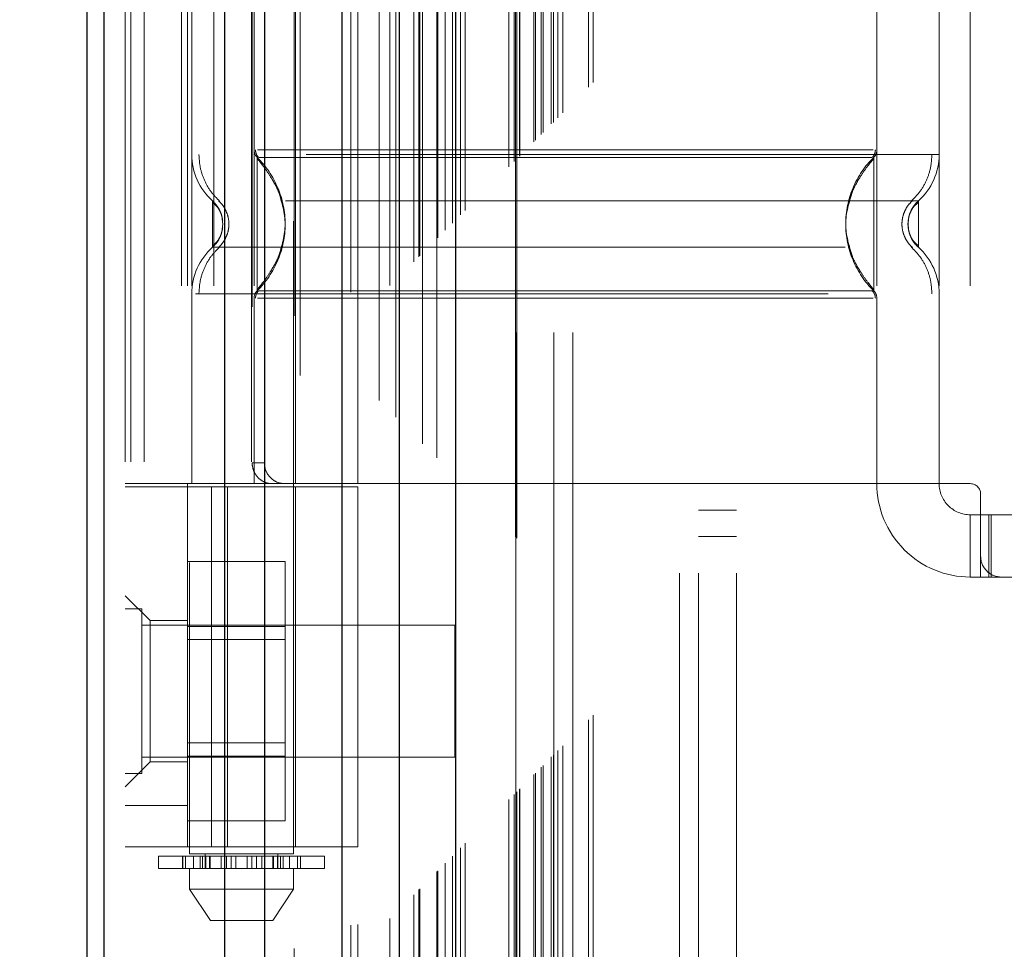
# Model space of a CAD drawing. Header units: inches. Extents: x 0.2 to 10.8, y 0.2 to 8.2.
# Tile 47 of 112: x 2.905 to 3.06, y 4.493 to 4.64. Entities that reach past the tile are written whole.
import ezdxf

# ---------------------------------------------------------------- set-up
doc = ezdxf.new("R2010")
doc.units = ezdxf.units.IN
doc.header["$MEASUREMENT"] = 0
doc.linetypes.add('HIDDEN', pattern=[0.07500000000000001, 0.05, -0.025])
doc.layers.add('DIMENSIONS', color=140, linetype='Continuous')
doc.styles.add('SLDTEXTSTYLE0', font='TXT', dxfattribs={"width": 0.7})
doc.dimstyles.new('SLDDIMSTYLE0', dxfattribs={"dimtxt": 0.0849609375, "dimasz": 0.13, "dimexe": 0, "dimexo": 0.0625, "dimgap": 0.021240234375, "dimtad": 0, "dimtih": 1, "dimtoh": 1, "dimlfac": 12, "dimrnd": 1e-09, "dimzin": 12, "dimdsep": 46, "dimtxsty": 'SLDTEXTSTYLE0', "dimsah": 1, "dimcen": 0.09, "dimadec": 0, "dimazin": 3, "dimtfac": 1, "dimtofl": 0, "dimtmove": 0, "dimatfit": 3, "dimfxl": 0, "dimfrac": 2, "dimtolj": 1, "dimtzin": 12, "dimarcsym": 0})

# ---------------------------------------------------------------- blocks, each defined once
blk = doc.blocks.new('_D')
at = {"layer": 'DIMENSIONS'}
for p, q in [((3.153001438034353, 4.882793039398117), (2.496666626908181, 4.882793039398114)), ((2.621666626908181, 4.882793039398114), (2.621666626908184, 4.370195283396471)), ((2.460092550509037, 4.216144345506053), (2.431562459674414, 4.216144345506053)), ((2.431562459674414, 4.216144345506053), (2.431562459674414, 4.08111348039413)), ((2.783240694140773, 4.216144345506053), (2.811770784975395, 4.216144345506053)), ((2.811770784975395, 4.216144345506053), (2.811770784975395, 4.08111348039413)), ((2.431562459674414, 4.08111348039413), (2.460092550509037, 4.08111348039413)), ((2.811770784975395, 4.08111348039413), (2.783240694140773, 4.08111348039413)), ((2.62166662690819, 3.392515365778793), (2.621666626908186, 4.062093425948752)), ((3.153057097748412, 3.392515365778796), (2.49666662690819, 3.392515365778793))]:
    blk.add_line(p, q, dxfattribs=at)
for points in [[(2.621666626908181, 4.882793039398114), (2.601666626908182, 4.752793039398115), (2.641666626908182, 4.752793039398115)], [(2.62166662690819, 3.392515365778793), (2.641666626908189, 3.522515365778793), (2.601666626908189, 3.522515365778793)]]:
    blk.add_solid(points, dxfattribs=at)
at = {"layer": 'DIMENSIONS', "char_height": 0.08333333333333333, "attachment_point": 1, "style": 'SLDTEXTSTYLE0'}
for s, insert in [('17.88', (2.460092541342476, 4.342586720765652)), ('454.2', (2.460092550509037, 4.188535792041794))]:
    blk.add_mtext(s, dxfattribs=dict(at, insert=insert))

msp = doc.modelspace()

# ---------------------------------------------------------------- linework, layer by layer
at = {"color": 7, "linetype": 'HIDDEN', "lineweight": 18}
for p, q in [((2.924341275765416, 3.169745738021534), (2.924341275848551, 5.410927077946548)), ((2.921341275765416, 3.169745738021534), (2.921341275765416, 5.11489325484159)), ((2.922219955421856, 3.169745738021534), (2.922219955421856, 5.114394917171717)), ((2.924341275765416, 3.169745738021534), (2.924341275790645, 5.113397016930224)), ((2.941295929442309, 3.169745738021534), (2.941295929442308, 5.105421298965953)), ((2.943417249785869, 3.169745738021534), (2.943417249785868, 5.105162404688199)), ((2.94803929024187, 5.092840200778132), (2.94803929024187, 3.182465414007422)), ((2.948963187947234, 3.183379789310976), (2.948963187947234, 5.091928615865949)), ((2.956966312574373, 3.196542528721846), (2.956966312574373, 5.07876587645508)), ((2.958099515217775, 3.196649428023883), (2.958099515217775, 5.078658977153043)), ((2.961465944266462, 5.079458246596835), (2.961465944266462, 3.19585015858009)), ((2.963168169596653, 3.197584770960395), (2.963168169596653, 5.07772363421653)), ((2.964073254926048, 5.076817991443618), (2.964073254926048, 3.19848803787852)), ((2.966917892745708, 3.20133449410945), (2.966917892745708, 5.073973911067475)), ((2.967731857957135, 3.202148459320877), (2.967731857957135, 5.073159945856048)), ((2.967881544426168, 3.202298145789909), (2.967881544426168, 5.073010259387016)), ((2.968288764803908, 5.072612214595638), (2.968288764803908, 3.202707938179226)), ((2.970550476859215, 5.070373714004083), (2.970550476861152, 3.204934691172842)), ((2.970581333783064, 3.204995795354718), (2.970581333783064, 5.070314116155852)), ((2.97071529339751, 3.205131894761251), (2.97071529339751, 5.070176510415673)), ((2.971909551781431, 3.206329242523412), (2.971909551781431, 5.068978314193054)), ((2.973034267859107, 3.207450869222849), (2.973034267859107, 5.067857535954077)), ((2.973504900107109, 5.067428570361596), (2.973504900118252, 3.207879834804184)), ((2.974336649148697, 3.208753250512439), (2.974336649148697, 5.066555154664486)), ((2.975067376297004, 3.209483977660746), (2.975067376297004, 5.065824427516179)), ((2.981951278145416, 3.216367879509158), (2.981951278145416, 5.058940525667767)), ((2.98278461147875, 3.217201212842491), (2.98278461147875, 5.058107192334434)), ((2.982997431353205, 5.057879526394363), (2.982997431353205, 3.217431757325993)), ((2.983201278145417, 5.057690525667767), (2.983201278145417, 3.217617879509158)), ((2.983201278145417, 3.217617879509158), (2.983201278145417, 5.057690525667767)), ((2.983617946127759, 3.218034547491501), (2.983617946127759, 5.057273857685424)), ((2.983665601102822, 3.218064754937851), (2.983665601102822, 5.057231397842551)), ((2.98590961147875, 3.220326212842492), (2.98590961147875, 5.054982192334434)), ((2.98590961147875, 3.220326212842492), (2.98590961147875, 5.054982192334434)), ((2.986150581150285, 3.220567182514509), (2.986150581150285, 5.054741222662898)), ((2.98707980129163, 3.221496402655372), (2.98707980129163, 5.053812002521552)), ((2.987367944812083, 3.221784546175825), (2.987367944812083, 5.053523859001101)), ((2.98899050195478, 3.223387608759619), (2.98899050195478, 5.051919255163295)), ((2.989697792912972, 3.224114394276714), (2.989697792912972, 5.051194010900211)), ((2.990470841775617, 3.224887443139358), (2.990470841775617, 5.050420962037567)), ((2.99456129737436, 3.228977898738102), (2.99456129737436, 5.046330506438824)), ((2.99528973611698, 3.229709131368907), (2.99528973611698, 5.045619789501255)), ((3.008924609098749, 3.2521624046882), (3.008924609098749, 5.023079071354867)), ((3.008924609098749, 3.2521624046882), (3.008924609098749, 5.023079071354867)), ((3.011924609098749, 3.2521624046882), (3.011924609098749, 5.023079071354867)), ((3.017924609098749, 3.2521624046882), (3.017924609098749, 5.023079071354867)), ((2.983057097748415, 3.290195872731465), (2.983057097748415, 4.985112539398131)), ((2.989057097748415, 3.290195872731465), (2.989057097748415, 4.985112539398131)), ((2.992057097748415, 3.290195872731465), (2.992057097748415, 4.985112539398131)), ((2.992057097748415, 3.290195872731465), (2.992057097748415, 4.985112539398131)), ((2.931511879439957, 4.753850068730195), (2.931511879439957, 4.507787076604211)), ((2.947916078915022, 4.507787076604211), (2.947916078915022, 4.753850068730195)), ((2.930249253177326, 4.69753773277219), (2.930249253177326, 4.566304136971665)), ((2.931183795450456, 4.69753773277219), (2.931183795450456, 4.566304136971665)), ((2.931839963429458, 4.69753773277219), (2.931839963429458, 4.566304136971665)), ((2.935319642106, 4.69753773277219), (2.935319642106, 4.566304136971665)), ((2.941682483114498, 4.69753773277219), (2.941682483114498, 4.566304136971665)), ((2.948244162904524, 4.566304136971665), (2.948244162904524, 4.69753773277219)), ((2.958086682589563, 4.566304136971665), (2.958086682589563, 4.69753773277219)), ((3.040107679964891, 4.69753773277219), (3.040107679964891, 4.566304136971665)), ((3.049950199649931, 4.69753773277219), (3.049950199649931, 4.566304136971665)), ((3.05487145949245, 4.69753773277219), (3.05487145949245, 4.566304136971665)), ((3.05487145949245, 4.69753773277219), (3.05487145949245, 4.566304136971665)), ((2.941389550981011, 4.694256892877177), (2.941389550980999, 4.569584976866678)), ((2.943322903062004, 4.694256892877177), (2.943322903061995, 4.569584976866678)), ((2.942173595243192, 4.617858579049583), (2.943015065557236, 4.616609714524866)), ((3.039616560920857, 4.617858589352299), (3.038773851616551, 4.616608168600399)), ((2.936761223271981, 4.607314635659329), (2.936673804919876, 4.608118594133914)), ((2.936673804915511, 4.606510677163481), (2.936761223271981, 4.607314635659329)), ((3.04511635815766, 4.608118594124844), (3.045028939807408, 4.607314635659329)), ((3.045028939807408, 4.607314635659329), (3.045116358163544, 4.606510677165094)), ((3.045119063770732, 4.608131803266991), (3.04503036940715, 4.607314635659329)), ((3.045030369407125, 4.607314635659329), (3.045119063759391, 4.606497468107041)), ((2.943015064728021, 4.598019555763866), (2.942173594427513, 4.596770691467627)), ((3.038773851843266, 4.598021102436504), (3.039616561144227, 4.596770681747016)), ((2.931839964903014, 4.596310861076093), (2.93183996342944, 4.566304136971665)), ((3.049950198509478, 4.596310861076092), (3.049950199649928, 4.566304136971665)), ((2.941682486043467, 4.595600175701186), (2.941682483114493, 4.566304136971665)), ((3.040107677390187, 4.595600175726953), (3.040107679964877, 4.566304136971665)), ((2.941389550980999, 4.569584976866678), (2.943322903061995, 4.569584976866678)), ((2.958086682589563, 4.566304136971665), (2.921341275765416, 4.566304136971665)), ((2.921341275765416, 4.565812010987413), (2.958086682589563, 4.565812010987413)), ((2.931183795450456, 4.566304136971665), (2.931183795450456, 4.565812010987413)), ((2.931183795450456, 4.508889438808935), (2.931183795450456, 4.565812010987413)), ((2.934958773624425, 4.508889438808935), (2.934958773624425, 4.565812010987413)), ((2.93750620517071, 4.565812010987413), (2.93750620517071, 4.508889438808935)), ((2.948244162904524, 4.508889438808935), (2.948244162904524, 4.565812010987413)), ((3.040107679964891, 4.566304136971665), (2.958086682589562, 4.566304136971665)), ((2.958086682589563, 4.508889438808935), (2.958086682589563, 4.565812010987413)), ((3.05487145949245, 4.566304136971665), (3.040107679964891, 4.566304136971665)), ((3.056511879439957, 4.564663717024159), (3.056511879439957, 4.554821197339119)), ((3.011924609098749, 4.562120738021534), (3.017924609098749, 4.562120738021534)), ((3.05487145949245, 4.561382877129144), (3.05487145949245, 4.551540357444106)), ((3.05487145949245, 4.561382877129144), (3.056511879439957, 4.561382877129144)), ((3.056511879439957, 4.561382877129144), (3.058152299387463, 4.561382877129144)), ((3.057780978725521, 4.551540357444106), (3.057780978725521, 4.561382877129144)), ((3.058152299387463, 4.551540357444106), (3.058152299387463, 4.561382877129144)), ((3.105396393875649, 4.561382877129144), (3.058152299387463, 4.561382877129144)), ((3.011924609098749, 4.557954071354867), (3.017924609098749, 4.557954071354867)), ((3.056511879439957, 4.551540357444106), (3.056511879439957, 4.554821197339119)), ((2.931183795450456, 4.553991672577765), (2.946600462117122, 4.553991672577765)), ((2.946600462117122, 4.543743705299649), (2.946600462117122, 4.553991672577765)), ((3.056511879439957, 4.551540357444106), (3.05487145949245, 4.551540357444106)), ((3.058152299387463, 4.551540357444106), (3.056511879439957, 4.551540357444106)), ((3.05979271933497, 4.551540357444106), (3.058152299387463, 4.551540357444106)), ((3.05979271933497, 4.551540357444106), (3.103755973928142, 4.551540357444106)), ((2.925278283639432, 4.544650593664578), (2.921341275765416, 4.548587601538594)), ((2.923945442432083, 4.546516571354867), (2.921341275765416, 4.546516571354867)), ((2.923945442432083, 4.5204749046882), (2.923945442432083, 4.546516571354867)), ((2.973424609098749, 4.5439124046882), (2.923945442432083, 4.5439124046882)), ((2.925278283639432, 4.544650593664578), (2.925278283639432, 4.533495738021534)), ((2.931183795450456, 4.544650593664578), (2.925278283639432, 4.544650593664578)), ((2.931183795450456, 4.543743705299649), (2.946600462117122, 4.543743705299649)), ((2.946600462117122, 4.523247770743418), (2.946600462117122, 4.543743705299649)), ((2.973424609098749, 4.523079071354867), (2.973424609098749, 4.5439124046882)), ((2.946600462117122, 4.541658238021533), (2.931183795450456, 4.541658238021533)), ((2.925278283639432, 4.533495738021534), (2.925278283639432, 4.522340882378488)), ((2.931183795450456, 4.525333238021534), (2.946600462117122, 4.525333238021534)), ((2.931183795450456, 4.523247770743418), (2.946600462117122, 4.523247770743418)), ((2.946600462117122, 4.512999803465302), (2.946600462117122, 4.523247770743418)), ((2.921341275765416, 4.518403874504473), (2.925278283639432, 4.522340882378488)), ((2.923945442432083, 4.523079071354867), (2.973424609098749, 4.523079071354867)), ((2.925278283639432, 4.522340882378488), (2.931183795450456, 4.522340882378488)), ((2.921341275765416, 4.5204749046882), (2.923945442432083, 4.5204749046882)), ((2.931183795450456, 4.515451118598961), (2.921341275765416, 4.515451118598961)), ((2.931183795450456, 4.512999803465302), (2.946600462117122, 4.512999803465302)), ((2.958086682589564, 4.508889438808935), (2.921341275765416, 4.508889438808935)), ((2.947916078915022, 4.507787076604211), (2.931511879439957, 4.507787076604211)), ((2.933972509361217, 4.507787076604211), (2.933972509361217, 4.505490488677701)), ((2.945455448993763, 4.505490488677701), (2.945455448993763, 4.507787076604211)), ((2.926590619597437, 4.507458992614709), (2.932137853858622, 4.507458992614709)), ((2.926590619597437, 4.507458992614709), (2.926590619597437, 4.505490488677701)), ((2.930376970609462, 4.507458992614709), (2.930376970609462, 4.505490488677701)), ((2.93041307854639, 4.505490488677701), (2.93041307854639, 4.507458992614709)), ((2.930863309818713, 4.507458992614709), (2.930863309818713, 4.505490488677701)), ((2.932137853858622, 4.507458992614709), (2.932137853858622, 4.505490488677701)), ((2.932137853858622, 4.507458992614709), (2.933157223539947, 4.507458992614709)), ((2.933157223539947, 4.505490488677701), (2.933157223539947, 4.507458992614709)), ((2.933157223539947, 4.507458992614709), (2.934737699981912, 4.507458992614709)), ((2.933566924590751, 4.505490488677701), (2.933566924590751, 4.507458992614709)), ((2.933972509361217, 4.507458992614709), (2.933972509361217, 4.505490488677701)), ((2.934044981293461, 4.507458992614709), (2.934044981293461, 4.505490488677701)), ((2.934053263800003, 4.505490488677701), (2.934053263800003, 4.507458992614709)), ((2.934673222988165, 4.505490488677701), (2.934673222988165, 4.507458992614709)), ((2.934737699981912, 4.507458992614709), (2.934737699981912, 4.505490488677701)), ((2.934737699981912, 4.507458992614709), (2.934753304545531, 4.507458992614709)), ((2.934737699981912, 4.507458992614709), (2.936493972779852, 4.507458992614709)), ((2.934753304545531, 4.505490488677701), (2.934753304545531, 4.507458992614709)), ((2.936493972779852, 4.507458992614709), (2.936493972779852, 4.505490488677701)), ((2.936493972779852, 4.507458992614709), (2.93734244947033, 4.507458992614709)), ((2.93734244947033, 4.505490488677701), (2.93734244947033, 4.507458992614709)), ((2.93734244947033, 4.507458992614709), (2.938066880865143, 4.507458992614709)), ((2.938066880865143, 4.507458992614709), (2.938066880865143, 4.505490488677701)), ((2.938066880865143, 4.507458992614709), (2.938804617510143, 4.507458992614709)), ((2.938804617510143, 4.505490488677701), (2.938804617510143, 4.507458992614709)), ((2.938804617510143, 4.507458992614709), (2.940623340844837, 4.507458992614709)), ((2.940623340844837, 4.507458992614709), (2.940623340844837, 4.505490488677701)), ((2.940623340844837, 4.507458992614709), (2.941361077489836, 4.507458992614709)), ((2.941361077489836, 4.505490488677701), (2.941361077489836, 4.507458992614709)), ((2.941361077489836, 4.507458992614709), (2.942085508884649, 4.507458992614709)), ((2.942085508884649, 4.507458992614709), (2.942085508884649, 4.505490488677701)), ((2.942085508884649, 4.507458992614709), (2.942933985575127, 4.507458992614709)), ((2.942933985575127, 4.505490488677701), (2.942933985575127, 4.507458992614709)), ((2.942933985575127, 4.507458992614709), (2.944674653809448, 4.507458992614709)), ((2.944674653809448, 4.507458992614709), (2.944690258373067, 4.507458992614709)), ((2.944674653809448, 4.507458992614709), (2.944674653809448, 4.505490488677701)), ((2.944690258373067, 4.505490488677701), (2.944690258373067, 4.507458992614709)), ((2.944690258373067, 4.507458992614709), (2.946270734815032, 4.507458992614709)), ((2.944754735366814, 4.507458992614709), (2.944754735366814, 4.505490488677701)), ((2.945374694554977, 4.507458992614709), (2.945374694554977, 4.505490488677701)), ((2.945382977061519, 4.505490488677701), (2.945382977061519, 4.507458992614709)), ((2.945455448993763, 4.505490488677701), (2.945455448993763, 4.507458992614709)), ((2.945861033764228, 4.507458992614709), (2.945861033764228, 4.505490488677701)), ((2.946270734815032, 4.507458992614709), (2.946270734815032, 4.505490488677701)), ((2.946270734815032, 4.507458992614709), (2.947290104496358, 4.507458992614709)), ((2.947290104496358, 4.505490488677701), (2.947290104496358, 4.507458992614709)), ((2.947290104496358, 4.507458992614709), (2.952837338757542, 4.507458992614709)), ((2.948564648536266, 4.505490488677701), (2.948564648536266, 4.507458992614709)), ((2.949014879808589, 4.507458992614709), (2.949014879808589, 4.505490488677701)), ((2.949050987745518, 4.505490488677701), (2.949050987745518, 4.507458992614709)), ((2.952837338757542, 4.505490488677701), (2.952837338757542, 4.507458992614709)), ((2.932137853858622, 4.505490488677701), (2.926590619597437, 4.505490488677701)), ((2.931511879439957, 4.505490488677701), (2.931511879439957, 4.502209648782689)), ((2.933157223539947, 4.505490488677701), (2.932137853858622, 4.505490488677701)), ((2.934117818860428, 4.505490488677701), (2.933157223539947, 4.505490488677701)), ((2.934053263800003, 4.505490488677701), (2.945310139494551, 4.505490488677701)), ((2.946270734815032, 4.505490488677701), (2.945310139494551, 4.505490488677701)), ((2.947290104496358, 4.505490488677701), (2.946270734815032, 4.505490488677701)), ((2.952837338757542, 4.505490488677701), (2.947290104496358, 4.505490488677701)), ((2.947916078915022, 4.502209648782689), (2.947916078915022, 4.505490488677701)), ((2.931511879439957, 4.502209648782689), (2.947916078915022, 4.502209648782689)), ((2.931511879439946, 4.502209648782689), (2.934792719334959, 4.497288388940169)), ((2.94463523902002, 4.497288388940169), (2.947916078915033, 4.502209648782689)), ((2.93479271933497, 4.497288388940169), (2.944635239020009, 4.497288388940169))]:
    msp.add_line(p, q, dxfattribs=at)
at = {"color": 7, "linetype": 'Continuous', "lineweight": 25}
for p, q in [((2.915341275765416, 3.169745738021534), (2.915341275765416, 5.115575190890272)), ((2.917977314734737, 3.169745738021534), (2.917977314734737, 5.114394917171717)), ((2.93705328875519, 3.169745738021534), (2.937053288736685, 5.105421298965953)), ((2.943417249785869, 3.169745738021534), (2.943417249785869, 5.105162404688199)), ((2.955557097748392, 5.079458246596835), (2.955557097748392, 3.19585015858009)), ((2.964641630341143, 5.070373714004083), (2.96464163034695, 3.204934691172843)), ((2.973504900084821, 5.067428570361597), (2.973504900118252, 3.207879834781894))]:
    msp.add_line(p, q, dxfattribs=at)
at = {"color": 7, "linetype": 'HIDDEN', "lineweight": 18}
for centre, radius, start, end in [((2.941682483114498, 4.618318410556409), 0.009842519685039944, 180.0000000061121, 228.2366022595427), ((2.943322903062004, 4.619029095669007), 0.001640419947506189, 180.0000000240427, 225.5237275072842), ((3.038467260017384, 4.619029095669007), 0.001640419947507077, 314.4762724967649, 359.9999999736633), ((3.040107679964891, 4.618318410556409), 0.009842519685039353, 311.7633977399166, 0), ((2.941682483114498, 4.596310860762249), 0.009842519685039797, 131.7633977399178, 180), ((3.040107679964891, 4.596310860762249), 0.009842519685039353, 0, 48.23660226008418), ((2.943322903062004, 4.595600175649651), 0.001640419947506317, 134.4762724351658, 180), ((3.038467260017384, 4.595600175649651), 0.001640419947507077, 2.748536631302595e-08, 45.5237274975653), ((3.05487145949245, 4.566304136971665), 0.01476377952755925, 180, 270.0000000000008), ((3.05487145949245, 4.566304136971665), 0.004921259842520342, 180, 270.0000000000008), ((3.05487145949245, 4.564663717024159), 0.001640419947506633, 0, 90), ((3.05979271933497, 4.554821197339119), 0.003280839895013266, 180, 270.0000000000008)]:
    msp.add_arc(centre, radius, start, end, dxfattribs=at)
for points, knots in [([(2.98871469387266, 3.223136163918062), (2.988707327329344, 3.22527658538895), (2.988686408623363, 3.231354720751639), (2.98866893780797, 3.24238926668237), (2.988657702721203, 3.257134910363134), (2.98865696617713, 3.274276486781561), (2.988661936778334, 3.298791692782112), (2.98866668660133, 3.329227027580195), (2.988662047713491, 3.374602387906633), (2.988664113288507, 3.428915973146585), (2.988662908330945, 3.547439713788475), (2.98866399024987, 3.780367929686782), (2.988663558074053, 4.168233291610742), (2.988662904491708, 4.50948671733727), (2.988663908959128, 4.744438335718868), (2.988662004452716, 4.83243069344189), (2.988666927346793, 4.898563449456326), (2.988663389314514, 4.942978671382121), (2.988658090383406, 4.965421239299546), (2.988657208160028, 4.986665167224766), (2.988668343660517, 5.005407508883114), (2.988693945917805, 5.021014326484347), (2.988729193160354, 5.033573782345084), (2.988767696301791, 5.043511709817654), (2.988797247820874, 5.049390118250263), (2.988809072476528, 5.052003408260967), (2.988809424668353, 5.052081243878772)], [0, 0, 0, 0, 0.003510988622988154, 0.009970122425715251, 0.01809984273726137, 0.02769812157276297, 0.03808723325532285, 0.05831184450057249, 0.07762083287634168, 0.1125158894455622, 0.1474017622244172, 0.2720338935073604, 0.4945852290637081, 0.783612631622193, 0.8317877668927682, 0.8799735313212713, 0.9279454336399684, 0.9402645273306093, 0.9528272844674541, 0.9647577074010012, 0.9751106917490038, 0.9835701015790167, 0.9903575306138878, 0.9957119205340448, 0.9998722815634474, 1, 1, 1, 1]), ([(3.049950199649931, 4.618318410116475), (3.049730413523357, 4.618318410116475), (3.04929084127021, 4.618318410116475), (3.04577926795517, 4.618318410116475), (3.04032146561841, 4.618318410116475), (3.032920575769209, 4.618318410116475), (3.023916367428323, 4.618318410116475), (3.01364003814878, 4.618318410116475), (3.002490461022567, 4.618318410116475), (2.990895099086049, 4.618318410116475), (2.979299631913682, 4.618318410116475), (2.968150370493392, 4.618318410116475), (2.957872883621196, 4.618318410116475), (2.948872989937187, 4.618318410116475), (2.941455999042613, 4.618318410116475), (2.936058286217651, 4.618318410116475), (2.932952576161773, 4.618318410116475), (2.932547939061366, 4.618318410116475), (2.932414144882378, 4.618318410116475)], [0, 0, 0, 0, 0.0645411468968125, 0.1290822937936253, 0.1936234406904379, 0.2581645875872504, 0.3227057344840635, 0.3872468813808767, 0.4517880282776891, 0.5163291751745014, 0.5808703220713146, 0.6454114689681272, 0.7099526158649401, 0.774493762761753, 0.8390349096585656, 0.9035760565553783, 0.9681172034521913, 1, 1, 1, 1]), ([(2.9329802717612, 4.618318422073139), (2.933021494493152, 4.617631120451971), (2.933104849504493, 4.616241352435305), (2.933773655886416, 4.614246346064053), (2.934796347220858, 4.612414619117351), (2.935761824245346, 4.611431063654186), (2.936239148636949, 4.610944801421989)], [0, 0, 0, 0, 0.2473384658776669, 0.5001342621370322, 0.7528702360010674, 1, 1, 1, 1]), ([(2.941920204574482, 4.619036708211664), (2.941925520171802, 4.618927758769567), (2.941936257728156, 4.618707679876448), (2.942039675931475, 4.618391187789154), (2.94219195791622, 4.61809529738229), (2.942340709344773, 4.617933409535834), (2.942414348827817, 4.617853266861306)], [0, 0, 0, 0, 0.2475219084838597, 0.4999965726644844, 0.7524730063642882, 1, 1, 1, 1]), ([(3.03953349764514, 4.619029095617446), (3.039439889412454, 4.619029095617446), (3.039107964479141, 4.619029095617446), (3.036580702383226, 4.619029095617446), (3.032097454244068, 4.619029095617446), (3.025912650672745, 4.619029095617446), (3.018413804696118, 4.619029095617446), (3.00984894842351, 4.619029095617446), (3.000557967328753, 4.619029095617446), (2.990895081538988, 4.619029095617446), (2.981232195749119, 4.619029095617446), (2.971941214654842, 4.619029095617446), (2.963376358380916, 4.619029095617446), (2.955877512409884, 4.619029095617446), (2.949692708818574, 4.619029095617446), (2.945209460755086, 4.619029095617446), (2.942682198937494, 4.619029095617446), (2.942350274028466, 4.619029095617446), (2.942256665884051, 4.619029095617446)], [0, 0, 0, 0, 0.02656569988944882, 0.0941991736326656, 0.1618326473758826, 0.2294661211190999, 0.2970995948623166, 0.3647330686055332, 0.4323665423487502, 0.5000000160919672, 0.5676334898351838, 0.635266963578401, 0.7029004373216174, 0.7705339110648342, 0.8381673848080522, 0.9058008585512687, 0.9734343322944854, 1, 1, 1, 1]), ([(3.039376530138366, 4.617853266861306), (3.039450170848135, 4.617933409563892), (3.039598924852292, 4.61809529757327), (3.039751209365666, 4.618391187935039), (3.039854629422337, 4.618707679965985), (3.039865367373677, 4.618927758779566), (3.039870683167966, 4.619036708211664)], [0, 0, 0, 0, 0.2475266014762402, 0.5000029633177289, 0.7524777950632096, 1, 1, 1, 1]), ([(3.045551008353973, 4.610944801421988), (3.046028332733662, 4.611431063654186), (3.046993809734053, 4.612414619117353), (3.048016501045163, 4.614246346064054), (3.048685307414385, 4.616241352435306), (3.048768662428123, 4.617631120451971), (3.048809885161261, 4.618318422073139)], [0, 0, 0, 0, 0.2471297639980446, 0.4998657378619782, 0.7526615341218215, 0.9999999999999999, 0.9999999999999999, 0.9999999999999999, 0.9999999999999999]), ([(2.942173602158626, 4.61785858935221), (2.942173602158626, 4.617886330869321), (2.942173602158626, 4.616136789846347), (2.942173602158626, 4.611454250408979), (2.942173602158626, 4.607314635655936), (2.942173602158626, 4.603175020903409), (2.942173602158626, 4.598492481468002), (2.942173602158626, 4.596742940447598), (2.942173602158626, 4.596770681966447)], [6.283185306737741, 6.283185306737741, 6.283185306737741, 6.283185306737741, 7.068583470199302, 7.461282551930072, 7.853981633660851, 8.24668071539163, 8.63937979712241, 9.42477796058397, 9.42477796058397, 9.42477796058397, 9.42477796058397]), ([(2.946526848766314, 4.608790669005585), (2.946297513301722, 4.609996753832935), (2.945910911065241, 4.612029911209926), (2.944533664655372, 4.614469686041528), (2.94332085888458, 4.616289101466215), (2.942573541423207, 4.617178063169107), (2.942173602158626, 4.617653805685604)], [0, 0, 0, 0, 0.3903267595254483, 0.6579932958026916, 0.8169694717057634, 1, 1, 1, 1]), ([(3.039296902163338, 4.617858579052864), (3.039266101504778, 4.617858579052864), (3.039100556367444, 4.617858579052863), (3.037725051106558, 4.617858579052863), (3.034800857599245, 4.617858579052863), (3.029933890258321, 4.617858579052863), (3.022971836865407, 4.617858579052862), (3.013838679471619, 4.617858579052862), (3.002892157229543, 4.617858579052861), (2.990895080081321, 4.61785857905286), (2.978898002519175, 4.61785857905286), (2.967951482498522, 4.617858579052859), (2.958818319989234, 4.617858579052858), (2.951856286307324, 4.617858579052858), (2.946989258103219, 4.617858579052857), (2.944065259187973, 4.617858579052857), (2.942690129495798, 4.617858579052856), (2.942524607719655, 4.617858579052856), (2.942493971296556, 4.617858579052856)], [0, 0, 0, 0, 0.01170879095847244, 0.06293155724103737, 0.1206490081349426, 0.1851790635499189, 0.2564308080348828, 0.3337141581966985, 0.4156154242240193, 0.5000373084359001, 0.5844591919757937, 0.6663604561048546, 0.7436438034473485, 0.8148955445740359, 0.8794255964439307, 0.9371430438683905, 0.9883658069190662, 1, 1, 1, 1]), ([(3.039616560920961, 4.617653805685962), (3.039216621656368, 4.617178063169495), (3.038469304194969, 4.616289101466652), (3.037256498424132, 4.614469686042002), (3.035879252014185, 4.612029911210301), (3.035492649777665, 4.609996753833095), (3.035263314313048, 4.608790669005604)], [0, 0, 0, 0, 0.1830305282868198, 0.3420067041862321, 0.6096732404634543, 1, 1, 1, 1]), ([(3.039616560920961, 4.596770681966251), (3.039616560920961, 4.59674294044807), (3.039616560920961, 4.598492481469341), (3.039616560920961, 4.603175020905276), (3.039616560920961, 4.607314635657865), (3.039616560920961, 4.611454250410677), (3.039616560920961, 4.616136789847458), (3.039616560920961, 4.617886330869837), (3.039616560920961, 4.617858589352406)], [3.14159265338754, 3.14159265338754, 3.14159265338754, 3.14159265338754, 3.92699081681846, 4.31968989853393, 4.71238898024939, 5.10508806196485, 5.49778714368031, 6.28318530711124, 6.28318530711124, 6.28318530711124, 6.28318530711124]), ([(2.945550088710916, 4.61244954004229), (2.946074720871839, 4.610737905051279), (2.947123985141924, 4.607314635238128), (2.946074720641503, 4.603891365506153), (2.945550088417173, 4.602179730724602)], [0, 0, 0, 0, 0.5000000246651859, 1, 1, 1, 1]), ([(3.036239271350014, 4.612448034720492), (3.03571504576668, 4.610736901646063), (3.034666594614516, 4.607314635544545), (3.035715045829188, 4.603892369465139), (3.036239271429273, 4.602181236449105)], [0, 0, 0, 0, 0.5000000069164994, 1, 1, 1, 1]), ([(3.04666412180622, 4.610975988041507), (3.046673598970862, 4.610975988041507), (3.043394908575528, 4.610975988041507), (3.030717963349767, 4.610975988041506), (3.013055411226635, 4.610975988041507), (2.990895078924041, 4.610975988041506), (2.968734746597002, 4.610975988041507), (2.951072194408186, 4.610975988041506), (2.938395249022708, 4.610975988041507), (2.935116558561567, 4.610975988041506), (2.935126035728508, 4.610975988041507)], [4.712414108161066, 4.712414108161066, 4.712414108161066, 4.712414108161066, 5.15721612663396, 5.48839215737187, 5.88580339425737, 6.28321463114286, 6.68062586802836, 7.07803710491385, 7.40921313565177, 7.854015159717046, 7.854015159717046, 7.854015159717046, 7.854015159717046]), ([(2.935126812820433, 4.610976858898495), (2.935126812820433, 4.610976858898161), (2.935126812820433, 4.610881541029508), (2.935126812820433, 4.61051463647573), (2.935126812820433, 4.610243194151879), (2.935126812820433, 4.609565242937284), (2.935126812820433, 4.609159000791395), (2.935126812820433, 4.60827321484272), (2.935126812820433, 4.607794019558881), (2.935126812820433, 4.606835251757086), (2.935126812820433, 4.606356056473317), (2.935126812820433, 4.605470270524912), (2.935126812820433, 4.605064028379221), (2.935126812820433, 4.604386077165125), (2.935126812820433, 4.604114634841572), (2.935126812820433, 4.603747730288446), (2.935126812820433, 4.603652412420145), (2.935126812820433, 4.603652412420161)], [0, 0, 0, 0, 0.125, 0.125, 0.25, 0.25, 0.375, 0.375, 0.5, 0.5, 0.625, 0.625, 0.75, 0.75, 0.875, 0.875, 1, 1, 1, 1]), ([(2.936439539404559, 4.60897890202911), (2.936404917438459, 4.609092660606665), (2.936270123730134, 4.609535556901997), (2.935843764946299, 4.610237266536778), (2.935365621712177, 4.610730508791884), (2.935126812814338, 4.610976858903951)], [0, 0, 0, 0, 0.1474872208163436, 0.5742120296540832, 1, 1, 1, 1]), ([(2.93673302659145, 4.607829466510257), (2.93668400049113, 4.608127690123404), (2.936585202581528, 4.608728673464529), (2.936234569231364, 4.609534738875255), (2.935759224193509, 4.610228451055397), (2.935339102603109, 4.61053579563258), (2.935126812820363, 4.610691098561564)], [0, 0, 0, 0, 0.2435770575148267, 0.4908590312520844, 0.7427282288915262, 1, 1, 1, 1]), ([(2.936075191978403, 4.611008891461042), (2.936317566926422, 4.610763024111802), (2.936802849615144, 4.610270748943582), (2.937312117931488, 4.609352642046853), (2.93764013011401, 4.608359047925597), (2.937754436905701, 4.60731463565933), (2.937640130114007, 4.606270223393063), (2.937312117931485, 4.605276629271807), (2.936802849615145, 4.60435852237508), (2.936317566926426, 4.603866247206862), (2.93607519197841, 4.603620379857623)], [0, 0, 0, 0, 0.1248322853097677, 0.2499389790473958, 0.3751056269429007, 0.5000000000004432, 0.6248943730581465, 0.750061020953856, 0.8751677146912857, 0.9999999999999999, 0.9999999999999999, 0.9999999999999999, 0.9999999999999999]), ([(3.045714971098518, 4.603620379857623), (3.045472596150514, 4.603866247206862), (3.044987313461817, 4.60435852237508), (3.0444780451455, 4.605276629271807), (3.044150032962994, 4.606270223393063), (3.044035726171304, 4.60731463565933), (3.044150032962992, 4.608359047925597), (3.044478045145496, 4.609352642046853), (3.044987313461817, 4.610270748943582), (3.045472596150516, 4.610763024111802), (3.045714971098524, 4.611008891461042)], [0, 0, 0, 0, 0.124832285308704, 0.2499389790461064, 0.3751056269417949, 0.4999999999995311, 0.624894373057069, 0.7500610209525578, 0.8751677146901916, 1, 1, 1, 1]), ([(3.046663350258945, 4.61069109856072), (3.046451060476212, 4.610535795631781), (3.046030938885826, 4.610228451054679), (3.045555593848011, 4.609534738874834), (3.045204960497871, 4.608728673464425), (3.045106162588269, 4.608127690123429), (3.045057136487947, 4.607829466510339)], [0, 0, 0, 0, 0.2572717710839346, 0.5091409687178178, 0.7564229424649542, 1, 1, 1, 1]), ([(3.046663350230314, 4.610976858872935), (3.046424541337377, 4.610730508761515), (3.045946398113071, 4.610237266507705), (3.045520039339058, 4.609535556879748), (3.045385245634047, 4.609092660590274), (3.045350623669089, 4.608978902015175)], [0, 0, 0, 0, 0.4257879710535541, 0.8525127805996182, 1, 1, 1, 1]), ([(3.046663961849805, 4.610976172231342), (3.04641829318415, 4.610733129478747), (3.045979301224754, 4.610298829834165), (3.045697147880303, 4.609750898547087), (3.04557289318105, 4.609509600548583)], [0, 0, 0, 0, 0.559619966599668, 1, 1, 1, 1]), ([(3.046663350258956, 4.603652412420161), (3.046663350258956, 4.603652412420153), (3.046663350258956, 4.603747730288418), (3.046663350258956, 4.604114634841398), (3.046663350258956, 4.60438607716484), (3.046663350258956, 4.605064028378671), (3.046663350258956, 4.605470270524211), (3.046663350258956, 4.606356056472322), (3.046663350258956, 4.606835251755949), (3.046663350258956, 4.607794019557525), (3.046663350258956, 4.608273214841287), (3.046663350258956, 4.609159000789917), (3.046663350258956, 4.609565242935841), (3.046663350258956, 4.610243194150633), (3.046663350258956, 4.610514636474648), (3.046663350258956, 4.610881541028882), (3.046663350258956, 4.610976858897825), (3.046663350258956, 4.610976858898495)], [0, 0, 0, 0, 0.125, 0.125, 0.25, 0.25, 0.375, 0.375, 0.5, 0.5, 0.625, 0.625, 0.75, 0.75, 0.875, 0.875, 1, 1, 1, 1]), ([(2.935126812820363, 4.603938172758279), (2.935339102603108, 4.604093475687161), (2.935759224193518, 4.604400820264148), (2.936234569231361, 4.605094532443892), (2.936585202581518, 4.60590059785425), (2.936684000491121, 4.606501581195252), (2.936733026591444, 4.606799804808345)], [0, 0, 0, 0, 0.2572717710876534, 0.5091409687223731, 0.7564229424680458, 1, 1, 1, 1]), ([(2.935126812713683, 4.603652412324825), (2.935365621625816, 4.60389876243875), (2.935843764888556, 4.604392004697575), (2.936270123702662, 4.605093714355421), (2.936404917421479, 4.605536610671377), (2.936439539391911, 4.605650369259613)], [0, 0, 0, 0, 0.4257879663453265, 0.8525127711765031, 1, 1, 1, 1]), ([(2.942173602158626, 4.596975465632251), (2.942573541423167, 4.597451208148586), (2.943320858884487, 4.598340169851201), (2.94453366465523, 4.600159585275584), (2.945910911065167, 4.602599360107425), (2.946297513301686, 4.604632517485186), (2.946526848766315, 4.605838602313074)], [0, 0, 0, 0, 0.1830305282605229, 0.3420067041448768, 0.6096732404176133, 0.9999999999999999, 0.9999999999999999, 0.9999999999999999, 0.9999999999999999]), ([(3.035263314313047, 4.605838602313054), (3.035492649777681, 4.604632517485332), (3.035879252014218, 4.602599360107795), (3.037256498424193, 4.600159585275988), (3.038469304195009, 4.598340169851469), (3.039216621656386, 4.597451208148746), (3.039616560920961, 4.596975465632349)], [0, 0, 0, 0, 0.3903267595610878, 0.6579932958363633, 0.8169694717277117, 0.9999999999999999, 0.9999999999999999, 0.9999999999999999, 0.9999999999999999]), ([(3.045057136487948, 4.60679980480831), (3.04510616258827, 4.606501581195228), (3.045204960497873, 4.605900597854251), (3.045555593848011, 4.605094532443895), (3.046030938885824, 4.604400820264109), (3.046451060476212, 4.604093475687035), (3.046663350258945, 4.603938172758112)], [0, 0, 0, 0, 0.2435770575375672, 0.4908590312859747, 0.7427282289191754, 1, 1, 1, 1]), ([(3.045350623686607, 4.605650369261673), (3.045385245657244, 4.605536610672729), (3.045520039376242, 4.605093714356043), (3.045946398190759, 4.604392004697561), (3.046424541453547, 4.603898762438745), (3.046663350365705, 4.603652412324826)], [0, 0, 0, 0, 0.1474872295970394, 0.5742120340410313, 1, 1, 1, 1]), ([(3.045572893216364, 4.605119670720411), (3.045697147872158, 4.604878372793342), (3.045979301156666, 4.60433044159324), (3.046418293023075, 4.603896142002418), (3.046663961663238, 4.603653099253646)], [0, 0, 0, 0, 0.4403799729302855, 1, 1, 1, 1]), ([(2.936239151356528, 4.603684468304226), (2.935761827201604, 4.603198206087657), (2.934796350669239, 4.602214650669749), (2.933773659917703, 4.60038292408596), (2.933104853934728, 4.598387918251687), (2.93302149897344, 4.596998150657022), (2.932980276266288, 4.596310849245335)], [0, 0, 0, 0, 0.2471297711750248, 0.499865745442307, 0.7526615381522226, 1, 1, 1, 1]), ([(2.935126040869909, 4.603653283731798), (2.935116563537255, 4.603653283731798), (2.938395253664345, 4.603653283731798), (2.951072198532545, 4.603653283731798), (2.968734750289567, 4.603653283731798), (2.990895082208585, 4.603653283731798), (3.013055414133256, 4.603653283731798), (3.030717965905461, 4.603653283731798), (3.043394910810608, 4.603653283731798), (3.046673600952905, 4.603653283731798), (3.0466641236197, 4.603653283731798)], [4.71236405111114, 4.71236405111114, 4.71236405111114, 4.71236405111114, 5.157166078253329, 5.4883421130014, 5.88575335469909, 6.28316459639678, 6.680575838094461, 7.07798707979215, 7.409163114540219, 7.853965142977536, 7.853965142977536, 7.853965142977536, 7.853965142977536]), ([(3.04880988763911, 4.596310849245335), (3.048768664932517, 4.596998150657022), (3.048685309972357, 4.598387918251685), (3.048016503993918, 4.600382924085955), (3.046993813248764, 4.602214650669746), (3.046028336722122, 4.603198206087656), (3.04555101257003, 4.603684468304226)], [0, 0, 0, 0, 0.2473384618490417, 0.5001342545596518, 0.7528702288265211, 1, 1, 1, 1]), ([(2.932414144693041, 4.596310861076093), (2.932547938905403, 4.596310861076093), (2.932952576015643, 4.596310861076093), (2.936058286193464, 4.596310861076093), (2.941455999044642, 4.596310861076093), (2.948872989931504, 4.596310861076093), (2.957872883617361, 4.596310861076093), (2.968150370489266, 4.596310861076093), (2.979299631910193, 4.596310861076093), (2.990895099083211, 4.596310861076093), (3.002490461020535, 4.596310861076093), (3.013640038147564, 4.596310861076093), (3.02391636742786, 4.596310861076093), (3.032920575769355, 4.596310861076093), (3.040321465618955, 4.596310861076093), (3.045779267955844, 4.596310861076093), (3.04929084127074, 4.596310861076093), (3.049730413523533, 4.596310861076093), (3.049950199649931, 4.596310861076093)], [0, 0, 0, 0, 0.03188280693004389, 0.09642395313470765, 0.1609650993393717, 0.2255062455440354, 0.2900473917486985, 0.3545885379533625, 0.4191296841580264, 0.4836708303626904, 0.5482119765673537, 0.6127531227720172, 0.6772942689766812, 0.741835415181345, 0.8063765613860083, 0.870917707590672, 0.9354588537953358, 1, 1, 1, 1]), ([(2.942414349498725, 4.596776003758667), (2.94234071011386, 4.596695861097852), (2.942191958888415, 4.596533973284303), (2.942039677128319, 4.596238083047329), (2.941936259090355, 4.595921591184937), (2.94192552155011, 4.595701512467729), (2.941920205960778, 4.595592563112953)], [0, 0, 0, 0, 0.2475270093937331, 0.5000034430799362, 0.7524780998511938, 0.9999999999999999, 0.9999999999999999, 0.9999999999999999, 0.9999999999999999]), ([(2.942493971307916, 4.596770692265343), (2.94252460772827, 4.596770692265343), (2.942690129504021, 4.596770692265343), (2.94406525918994, 4.596770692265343), (2.94698925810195, 4.596770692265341), (2.951856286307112, 4.596770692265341), (2.95881831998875, 4.596770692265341), (2.967951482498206, 4.596770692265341), (2.978898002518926, 4.59677069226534), (2.990895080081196, 4.59677069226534), (3.002892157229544, 4.59677069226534), (3.013838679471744, 4.596770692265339), (3.022971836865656, 4.596770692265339), (3.029933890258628, 4.596770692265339), (3.034800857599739, 4.596770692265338), (3.037725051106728, 4.596770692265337), (3.039100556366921, 4.596770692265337), (3.039266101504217, 4.596770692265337), (3.039296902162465, 4.596770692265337)], [0, 0, 0, 0, 0.01163419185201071, 0.06285695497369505, 0.1205744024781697, 0.1851044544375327, 0.2563561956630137, 0.3336395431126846, 0.4155408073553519, 0.4999626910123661, 0.5843845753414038, 0.6662858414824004, 0.743569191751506, 0.8148209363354, 0.8793509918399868, 0.9370684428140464, 0.9882912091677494, 1, 1, 1, 1]), ([(3.039870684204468, 4.595592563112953), (3.039865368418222, 4.595701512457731), (3.039854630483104, 4.595921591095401), (3.039751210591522, 4.596238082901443), (3.039598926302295, 4.596533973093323), (3.03945017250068, 4.596695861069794), (3.039376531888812, 4.596776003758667)], [0, 0, 0, 0, 0.2475221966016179, 0.4999970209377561, 0.7524733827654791, 1, 1, 1, 1]), ([(2.942256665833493, 4.595600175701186), (2.942350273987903, 4.595600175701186), (2.942682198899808, 4.595600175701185), (2.945209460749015, 4.595600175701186), (2.94969270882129, 4.595600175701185), (2.955877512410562, 4.595600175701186), (2.963376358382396, 4.595600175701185), (2.971941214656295, 4.595600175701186), (2.981232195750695, 4.595600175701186), (2.990895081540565, 4.595600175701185), (3.000557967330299, 4.595600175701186), (3.009848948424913, 4.595600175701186), (3.018413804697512, 4.595600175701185), (3.025912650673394, 4.595600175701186), (3.032097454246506, 4.595600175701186), (3.036580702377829, 4.595600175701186), (3.03910796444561, 4.595600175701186), (3.039439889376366, 4.595600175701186), (3.03953349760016, 4.595600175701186)], [0, 0, 0, 0, 0.02656567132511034, 0.09419914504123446, 0.1618326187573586, 0.2294660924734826, 0.2970995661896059, 0.3647330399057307, 0.4323665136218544, 0.4999999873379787, 0.5676334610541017, 0.6352669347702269, 0.7029004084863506, 0.7705338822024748, 0.8381673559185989, 0.9058008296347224, 0.9734343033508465, 1, 1, 1, 1]), ([(2.941389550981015, 4.569584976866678), (2.941389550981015, 4.569144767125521), (2.941476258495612, 4.568712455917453), (2.941806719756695, 4.567908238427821), (2.942050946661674, 4.567540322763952), (2.94264380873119, 4.566935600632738), (2.942997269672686, 4.566695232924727), (2.943729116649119, 4.566381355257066), (2.944112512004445, 4.566304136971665), (2.94447758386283, 4.566304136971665)], [0, 0, 0, 0, 0.25, 0.25, 0.5, 0.5, 0.75, 0.75, 1, 1, 1, 1]), ([(2.946481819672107, 4.566304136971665), (2.946077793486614, 4.566304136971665), (2.945675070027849, 4.566387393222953), (2.944914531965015, 4.566713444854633), (2.944561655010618, 4.566956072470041), (2.943971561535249, 4.567560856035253), (2.943731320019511, 4.567927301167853), (2.943408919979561, 4.568718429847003), (2.943322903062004, 4.569150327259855), (2.943322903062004, 4.569584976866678)], [0, 0, 0, 0, 0.25, 0.25, 0.5, 0.5, 0.75, 0.75, 1, 1, 1, 1])]:
    msp.add_open_spline(points, degree=3, knots=knots, dxfattribs=at)
for points in [[(2.946599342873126, 4.607314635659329), (2.946602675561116, 4.609273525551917), (2.945814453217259, 4.613182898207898), (2.943569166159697, 4.616487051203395), (2.942173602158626, 4.617858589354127)], [(3.039616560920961, 4.617858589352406), (3.038220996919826, 4.616487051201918), (3.035975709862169, 4.613182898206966), (3.035187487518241, 4.609273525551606), (3.03519082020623, 4.607314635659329)], [(2.942173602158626, 4.596770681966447), (2.943569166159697, 4.598142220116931), (2.945814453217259, 4.601446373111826), (2.946602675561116, 4.605355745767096), (2.946599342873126, 4.607314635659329)], [(3.03519082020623, 4.607314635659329), (3.035187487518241, 4.605355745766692), (3.035975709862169, 4.601446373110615), (3.038220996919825, 4.598142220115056), (3.039616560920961, 4.596770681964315)]]:
    msp.add_open_spline(points, degree=3, dxfattribs=at)

# ---------------------------------------------------------------- dimensions: what is measured, and where the dimension line sits
at = {"layer": 'DIMENSIONS'}
dim = msp.add_linear_dim(base=(2.621666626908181, 4.882793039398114), p1=(3.203057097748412, 3.392515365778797), p2=(3.203001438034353, 4.882793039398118), angle=90.0000000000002, dimstyle='SLDDIMSTYLE0', dxfattribs=at)
dim.commit()
dim.dimension.update_dxf_attribs({"geometry": '_D', "text_midpoint": (2.621666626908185, 4.216144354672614), "dimtype": 160})

doc.saveas('drawing.dxf')
